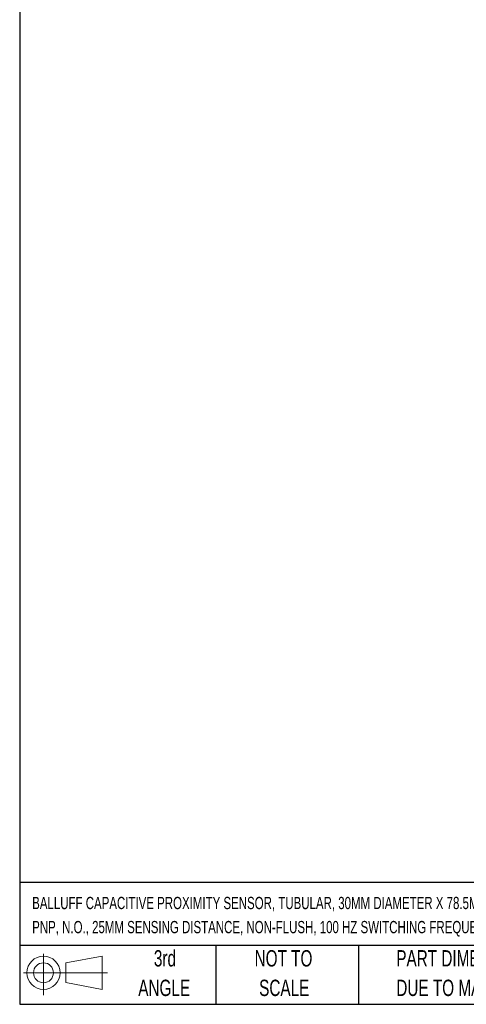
# Model space of a CAD drawing. Header units: millimetres. Extents: x 8 to 341, y 8 to 262.
# Tile 1 of 5: x 8 to 80, y 8 to 167. Entities that reach past the tile are written whole.
import ezdxf

# ---------------------------------------------------------------- set-up
doc = ezdxf.new("R2010")
doc.units = ezdxf.units.MM
doc.header["$LTSCALE"] = 1.25
doc.layers.add('TEXT', color=140, linetype='Continuous', lineweight=25)
doc.styles.add('SLDTEXTSTYLE0', font='TXT', dxfattribs={"width": 0.7})

# ---------------------------------------------------------------- blocks, each defined once
blk = doc.blocks.new('Block11')
at = {"color": 7, "linetype": 'Continuous', "lineweight": 18}
for p, q in [((3.24, 6.64), (3.24, 0)), ((6.85, 5.21), (12.72, 6.29)), ((6.85, 2), (6.85, 5.21)), ((12.72, 6.29), (12.72, 0.91)), ((0, 3.6), (13.59, 3.6)), ((6.85, 2), (12.72, 0.91))]:
    blk.add_line(p, q, dxfattribs=at)
for radius in [2.69, 1.61]:
    blk.add_circle((3.24, 3.6), radius, dxfattribs=at)
blk = doc.blocks.new('Block12')
at = {"color": 7, "linetype": 'Continuous'}
blk.add_blockref('Block11', (0, 0), dxfattribs=at)
blk = doc.blocks.new('SW_NOTE_0_1')
at = {"layer": 'TEXT', "color": 0, "char_height": 1.98438, "attachment_point": 1, "style": 'SLDTEXTSTYLE0'}
for s, insert in [('BALLUFF CAPACITIVE PROXIMITY SENSOR, TUBULAR, 30MM DIAMETER X 78.5MM BODY, POLYBUTYLENE TEREPHTHALATE HOUSING,', (0, 2.56)), ('PNP, N.O., 25MM SENSING DISTANCE, NON-FLUSH, 100 HZ SWITCHING FREQUENCY, IP67, 4-PIN M12 QUICK-DISCONNECT.', (0, -1.34))]:
    blk.add_mtext(s, dxfattribs=dict(at, insert=insert))
blk = doc.blocks.new('SW_NOTE_0_4')
at = {"layer": 'TEXT', "color": 0, "char_height": 2.6458, "attachment_point": 1, "style": 'SLDTEXTSTYLE0'}
for s, insert in [('PART DIMENSIONS MAY DIFFER SLIGHTLY', (0, 3.41)), ("DUE TO MANUFACTURER'S VARIANCES", (0, -1.37))]:
    blk.add_mtext(s, dxfattribs=dict(at, insert=insert))
blk = doc.blocks.new('SW_NOTE_0_5')
at = {"layer": 'TEXT', "color": 0, "char_height": 2.646, "attachment_point": 2, "style": 'SLDTEXTSTYLE0'}
for s, insert in [('NOT TO', (6.57, 3.41)), ('SCALE', (6.69, -1.37))]:
    blk.add_mtext(s, dxfattribs=dict(at, insert=insert))
blk = doc.blocks.new('SW_NOTE_0_6')
at = {"layer": 'TEXT', "color": 0, "char_height": 2.646, "attachment_point": 2, "style": 'SLDTEXTSTYLE0'}
for s, insert in [('3rd', (2.89, 3.41)), ('ANGLE', (2.77, -1.37))]:
    blk.add_mtext(s, dxfattribs=dict(at, insert=insert))

msp = doc.modelspace()

# ---------------------------------------------------------------- linework, layer by layer
at = {"layer": 'TEXT'}
for p, q in [((7.937, 261.938), (7.937, 7.937)), ((341.312, 27.658), (7.937, 27.658)), ((341.312, 17.462), (7.937, 17.462)), ((39.687, 17.462), (39.687, 7.937)), ((62.765, 17.462), (62.765, 7.937)), ((7.937, 7.937), (341.312, 7.937))]:
    msp.add_line(p, q, dxfattribs=at)

# ---------------------------------------------------------------- block references
for name, p in [('SW_NOTE_0_1', (9.957, 22.77)), ('Block12', (8.547, 9.442)), ('SW_NOTE_0_6', (28.559, 13.294)), ('SW_NOTE_0_5', (44.071, 13.294)), ('SW_NOTE_0_4', (68.899, 13.294))]:
    msp.add_blockref(name, p, dxfattribs=at)

doc.saveas('drawing.dxf')
